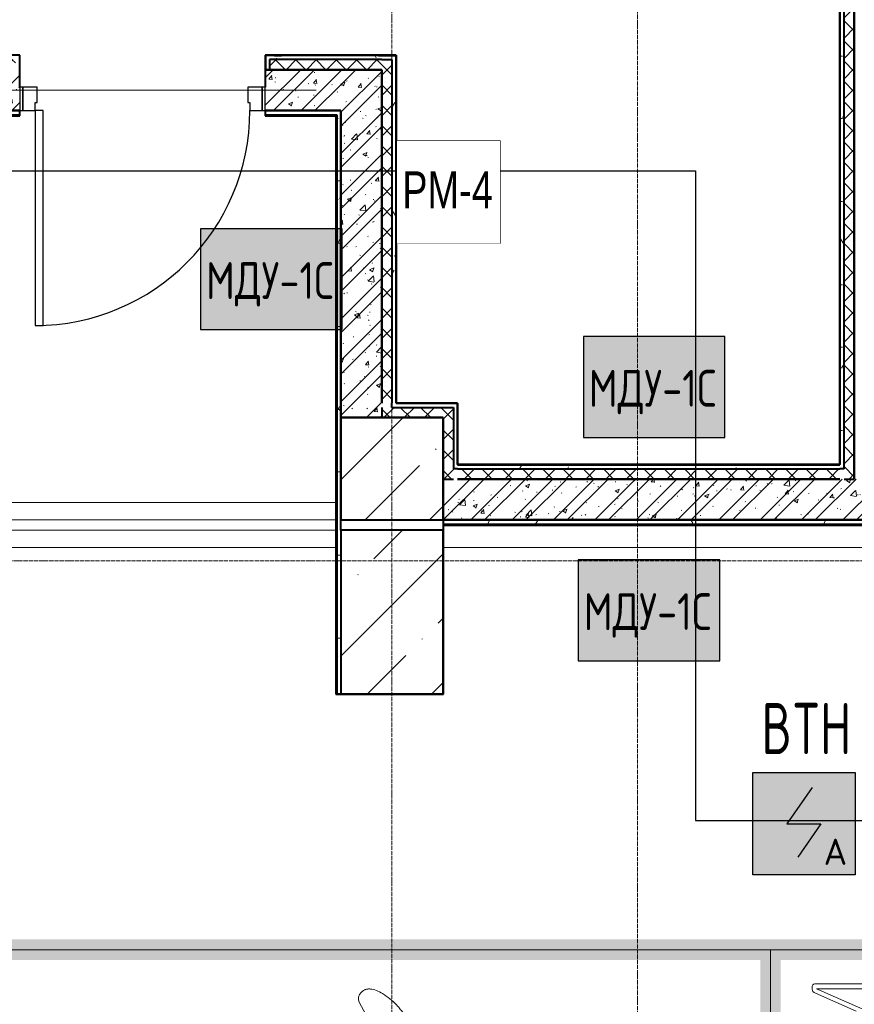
# Model space of a CAD drawing. Header units: millimetres. Extents: x -135639 to 224623, y -383017 to -59102.
# Tile 254 of 256: x 58393 to 62473, y -179588 to -174777. Entities that reach past the tile are written whole.
import ezdxf
from ezdxf.enums import TextEntityAlignment as Align

# ---------------------------------------------------------------- set-up
doc = ezdxf.new("R2010")
doc.units = ezdxf.units.MM
doc.set_wipeout_variables(frame=1)
doc.linetypes.add('CONTINOUS', pattern=[0])
doc.linetypes.add('Линия сетки', pattern=[25, 20, -2.5, 0, -2.5])
for name, color, linetype, lineweight in [('A-000-M_MASS', 7, 'Continuous', 18), ('A-200-M_WALL', 7, 'Continuous', 18), ('A-200-M_WALL_INT', 7, 'Continuous', 18), ('A-200-M_WALL_PAT', 7, 'Continuous', 40), ('A-325-M_DOOR', 7, 'Continuous', 18), ('A-325-M_DOOR__FRAME', 7, 'Continuous', 30), ('A-325-M_DOOR_PANEL', 7, 'Continuous', 30), ('C-953-M_PARKING', 7, 'Continuous', 18), ('S-280-M_COLUMN', 7, 'Continuous', 18), ('S-280-M_STRUCT_FRAME', 7, 'Continuous', 18), ('Z-030-M_GRID', 7, 'Continuous', 9), ('Арматура воздуховодов', 7, 'Continuous', 18), ('ОС', 5, 'Continuous', 25), ('ПС', 7, 'Continuous', 40), ('СС-011-ПОЖ-СИГНАЛИЗАЦИЯ', 1, 'Continuous', 30), ('УГО АПС и АПЗ$0$АПС', 1, 'Continuous', 50), ('УГО АПС и АПЗ$0$СС-011-ПОЖ-СИГНАЛИЗАЦИЯ', 1, 'Continuous', 30)]:
    doc.layers.add(name, color=color, linetype=linetype, lineweight=lineweight)
doc.layers.add('ССПС', color=5, linetype='Continuous')
doc.styles.add('1111', font='isocpeur.ttf')
doc.styles.add('Arial Narrow', font='ARIALN.TTF', dxfattribs={"width": 0.9, "height": 600})
pattern_1 = [(50, (0, 0), (218.62117, -19.1268), [22.86, -251.46]), (355, (0, 0), (-42.2919, 229.2684), [18.288, -201.168]), (100.451, (18.22, -1.6), (176.3311, 210.13963), [19.428, -213.708]), (46.184, (0, 60.96), (325.29495, -50.4516), [34.29, -377.19]), (96.636, (27.1, 56.76), (284.883, 296.9127), [29.142, -320.562]), (351.184, (0, 60.96), (284.8858, 296.9107), [27.432, -301.752]), (21, (30.48, 45.72), (181.93753, -122.7183), [22.86, -251.46]), (326, (30.48, 45.72), (74.1622, 221.0262), [18.288, -201.168]), (71.451, (45.64, 35.5), (256.10035, 98.30526), [19.428, -213.708]), (37.5, (0, 0), (3.70639, 101.465895), [3.353, -195.377, 3.353, -200.863, -201.93]), (37.5, (0, 0), (3.70639, 101.465895), [-402.946, 3.353, -198.577]), (7.5, (0, 0), (80.18358, 120.21653), [3.353, -113.081, 3.353, -190.805, -76.962]), (7.5, (0, 0), (80.18358, 120.21653), [-310.591, 3.353, -73.609]), (327.5, (-67.97, 0), (162.70865, -6.87497), [3.353, -72.847, 3.353, -234.391, -315.468]), (327.5, (-67.97, 0), (162.70865, -6.87497), [-313.944, 3.353, -312.115]), (317.5, (-98.45, 0), (177.75468, 30.51183), [3.353, -95.707, 3.353, -154.534, -224.028]), (317.5, (-98.45, 0), (177.75468, 30.51183), [-256.946, 3.353, -220.675])]
pattern_2 = [(45, (0, 0), (-101.02788, 101.02788), []), (45, (67.35, 0), (-101.02788, 101.02788), [])]
pattern_3 = [(45, (0, 0), (-49.497475, 49.497475), []), (135, (0, 0), (-49.497475, -49.497475), [])]
pattern_4 = [(0, (0, 0), (406.4, 101.6), [33.528, -271.272, 33.528, -271.272, -1625.6]), (0, (0, 0), (406.4, 101.6), [-609.6, 33.528, -576.072, 33.528, -271.272, -711.2]), (0, (0, 0), (406.4, 101.6), [-1524, 33.528, -169.672, 33.528, -474.472]), (120, (152.4, 50.8), (-291.18818, 301.15272), [33.528, -271.272, 33.528, -271.272, -1625.6]), (120, (152.4, 50.8), (-291.18818, 301.15272), [-609.6, 33.528, -576.072, 33.528, -271.272, -711.2]), (120, (152.4, 50.8), (-291.18818, 301.15272), [-1524, 33.528, -169.672, 33.528, -474.472]), (240, (203.2, 254), (-115.21182, -402.75272), [33.528, -271.272, 33.528, -271.272, -1625.6]), (240, (203.2, 254), (-115.21182, -402.75272), [-609.6, 33.528, -576.072, 33.528, -271.272, -711.2]), (240, (203.2, 254), (-115.21182, -402.75272), [-1524, 33.528, -169.672, 33.528, -474.472])]

# ---------------------------------------------------------------- blocks, each defined once
blk = doc.blocks.new('101_Дверь_Однопольная - _ПЧ_Мет_1000х2000_Тех помещения_EI60_Л-4449734-B1_-7_650_')
at = {"layer": 'A-325-M_DOOR', "color": 253, "lineweight": 30, "true_color": 0xaaaaaa}
for p, q in [((-585, 100), (-600, 100)), ((-600, 100), (-600, -15)), ((-585, -15), (-585, 100)), ((600, 100), (585, 100)), ((585, 100), (585, -15)), ((600, -15), (600, 100)), ((-600, -15), (-585, -15)), ((585, -15), (600, -15))]:
    blk.add_line(p, q, dxfattribs=at)
at = {"layer": 'A-325-M_DOOR__FRAME', "color": 253, "true_color": 0xaaaaaa}
for p, q in [((-525, 100), (-585, 100)), ((-585, 100), (-585, -15)), ((-525, 60), (-525, 100)), ((585, 100), (525, 100)), ((525, 100), (525, 60)), ((585, -15), (585, 100)), ((-515, 60), (-525, 60)), ((-515, -15), (-515, 60)), ((525, 60), (515, 60)), ((515, 60), (515, -15)), ((-585, -15), (-515, -15)), ((515, -15), (585, -15))]:
    blk.add_line(p, q, dxfattribs=at)
at = {"layer": 'A-325-M_DOOR_PANEL', "color": 253, "true_color": 0xaaaaaa}
for p, q in [((525, 1150), (485, 1150)), ((485, 1150), (485, 100)), ((525, 100), (525, 1150)), ((485, 100), (525, 100))]:
    blk.add_line(p, q, dxfattribs=at)
blk.add_arc((525, 100), 1050, 90, 180, dxfattribs=at)
blk = doc.blocks.new('A_PAR_Parking - M-V3-B1_-7_650_')
at = {"layer": 'C-953-M_PARKING', "true_color": 0xf7f9fb}
blk.add_hatch(color=7, dxfattribs=at).paths.add_polyline_path([(-1300, -1597.3), (-1300, -1650), (-1250, -1650), (-1250, -2650), (-1200, -2650), (-1200, 2600), (1200, 2600), (1200, -2650), (1300, -2650), (1300, 2700), (-1300, 2700), (-1300, -655.8)])
at = {"layer": 'C-953-M_PARKING', "color": 253, "true_color": 0xaaaaaa}
for p, q in [((1250, 2650), (-1250, 2650)), ((1250, -2650), (1250, 2650)), ((1037.2, 2429.5), (950, 2231.9)), ((959.7, 2198.7), (1058.6, 2425.3)), ((1041.4, 2437.3), (1037.2, 2429.5)), ((1046.1, 2442.4), (1041.4, 2437.3)), ((1051.3, 2445.1), (1046.1, 2442.4)), ((1057.5, 2445.9), (1051.3, 2445.1)), ((1071.8, 2445.9), (1057.5, 2445.9)), ((1058.6, 2425.3), (1058.6, 2200.1)), ((1075.5, 2445.3), (1071.8, 2445.9)), ((1079, 2443.3), (1075.5, 2445.3)), ((1081.6, 2439.5), (1079, 2443.3)), ((1082.7, 2433.8), (1081.6, 2439.5)), ((1082.7, 2200.1), (1082.7, 2433.8))]:
    blk.add_line(p, q, dxfattribs=at)
blk = doc.blocks.new('A_PAR_Parking - M_Зависимые-V9-B1_-7_650_')
at = {"layer": 'C-953-M_PARKING', "true_color": 0xf7f9fb}
blk.add_hatch(color=7, dxfattribs=at).paths.add_polyline_path([(-1300, -2650), (-1200, -2650), (-1200, 2600), (1200, 2600), (1200, -2650), (1300, -2650), (1300, 2700), (-1300, 2700), (-1300, -1900.1)])
at = {"layer": 'A-000-M_MASS', "color": 253, "true_color": 0xaaaaaa}
for p, q in [((853.2, -716.7), (993.1, -639.1)), ((993.1, -639.1), (906.1, -687.4))]:
    blk.add_line(p, q, dxfattribs=at)
blk.add_arc((1010.2, -677.7), 42.2, 43.4184, 113.9305, dxfattribs=at)
blk.add_open_spline([(907.6, -876.4), (913.6, -873), (925.6, -865.8), (943.7, -853.1), (961.5, -838.8), (984.6, -818.2), (1011.1, -789.9), (1035.9, -755.8), (1052.2, -723.5), (1057.8, -701.7), (1058.4, -688.2), (1058, -681.7), (1057.1, -675.4), (1055.3, -669.5), (1052.9, -663.7), (1048.7, -656.6), (1044.3, -651.7), (1040.9, -648.7)], degree=3, knots=[0, 0, 0, 0, 0.066667, 0.133333, 0.2, 0.266667, 0.4, 0.533333, 0.65, 0.766667, 0.795833, 0.825, 0.854167, 0.883333, 0.9125, 0.941667, 1, 1, 1, 1], dxfattribs=at)
at = {"layer": 'C-953-M_PARKING', "color": 253, "true_color": 0xaaaaaa}
blk.add_line((1250, -2650), (1250, 2650), dxfattribs=at)
blk = doc.blocks.new('ПР - _ПЧ_1200_200_Оп250-250_Шаг300_Арм16_Арм10-3250725-B1_-7_650_')
at = {"layer": 'S-280-M_STRUCT_FRAME', "color": 21, "true_color": 0xffaaaa}
for p, q in [((-850, 0), (850, 0)), ((-850, 0), (-600, 0)), ((-515, 0), (515, 0)), ((-515, 0), (515, 0)), ((600, 0), (850, 0))]:
    blk.add_line(p, q, dxfattribs=at)
blk = doc.blocks.new('CP_ДШ_Hanytex_TopJoint 24C_Половина - CP_ДШ_Hanytex_TopJoint 24C_Половина-3668833-B1_-7_650_')
at = {"layer": 'A-000-M_MASS', "color": 253, "true_color": 0xaaaaaa}
for p, q in [((4530, 110), (0, 110)), ((4530, 25), (4530, -25))]:
    blk.add_line(p, q, dxfattribs=at)
blk = doc.blocks.new('CP_ДШ_Hanytex_TopJoint 24C - CP_ДШ_Hanytex_TopJoint 24C-3950300-B1_-7_650_')
at = {"layer": 'A-000-M_MASS', "color": 253, "true_color": 0xaaaaaa}
for p, q in [((2065, 110), (25, 110)), ((0, 0), (0, -25)), ((0, -110), (0, 0)), ((2065, 25), (25, 25)), ((0, -25), (2065, -25)), ((2065, -110), (0, -110))]:
    blk.add_line(p, q, dxfattribs=at)
blk = doc.blocks.new('135_SLK_GD_AR_rvt-1-B1_-7_650_')
at = {"layer": 'A-200-M_WALL_PAT', "lineweight": 9, "true_color": 0xaaaaaa}
h = blk.add_hatch(dxfattribs=at)
h.set_pattern_fill('FP_10', color=253, style=0, pattern_type=2)
h.set_pattern_definition(pattern_3)
h.paths.add_polyline_path([(70610, 15800), (70610, 21700), (70560, 21700), (70560, 15800)])
at = {"layer": 'A-200-M_WALL_PAT', "lineweight": 9, "true_color": 0xd2d2d2}
h = blk.add_hatch(dxfattribs=at)
h.set_pattern_fill('FP_11', color=254, style=0, pattern_type=2)
h.set_pattern_definition(pattern_4)
h.paths.add_polyline_path([(70560, 15850), (70560, 21680), (70540, 21679), (70540, 15850)])
at = {"layer": 'A-200-M_WALL_PAT', "lineweight": 9, "true_color": 0xaaaaaa}
h = blk.add_hatch(dxfattribs=at)
h.set_pattern_fill('FP_10', color=253, style=0, pattern_type=2)
h.set_pattern_definition(pattern_3)
h.paths.add_polyline_path([(68100, 17800), (68300, 17800), (68300, 17850), (67751, 17850), (67751, 17800)])
h.paths.add_polyline_path([(66509, 17800), (66509, 17850), (66010, 17850), (66010, 17800)])
at = {"layer": 'A-200-M_WALL_PAT', "lineweight": 9, "true_color": 0xd2d2d2}
h = blk.add_hatch(dxfattribs=at)
h.set_pattern_fill('FP_11', color=254, style=0, pattern_type=2)
h.set_pattern_definition(pattern_4)
h.paths.add_polyline_path([(66529, 17800), (66529, 17870), (66060, 17870), (66060, 17850), (66509, 17850), (66509, 17800)])
h.paths.add_polyline_path([(67731, 17800), (67751, 17800), (67751, 17850), (68350, 17850), (68350, 17871), (67731, 17870)])
at = {"layer": 'A-200-M_WALL_PAT', "lineweight": 9, "true_color": 0xaaaaaa}
h = blk.add_hatch(dxfattribs=at)
h.set_pattern_fill('FP_10', color=253, style=0, pattern_type=2)
h.set_pattern_definition(pattern_3)
h.paths.add_polyline_path([(68300, 16150), (68350, 16150), (68350, 17850), (68300, 17850), (68300, 16170)])
at = {"layer": 'A-200-M_WALL_PAT', "lineweight": 9, "true_color": 0xd2d2d2}
h = blk.add_hatch(dxfattribs=at)
h.set_pattern_fill('FP_11', color=254, style=0, pattern_type=2)
h.set_pattern_definition(pattern_4)
h.paths.add_polyline_path([(68370, 16170), (68370, 17870), (68350, 17870), (68350, 16170)])
at = {"layer": 'A-200-M_WALL_PAT', "lineweight": 9, "true_color": 0xaaaaaa}
h = blk.add_hatch(dxfattribs=at)
h.set_pattern_fill('FP_1', color=253, style=0, pattern_type=2)
h.set_pattern_definition(pattern_1)
h.paths.add_polyline_path([(66530, 17600), (66529, 17800), (66010, 17800), (66010, 17600)])
h.paths.add_polyline_path([(67730, 17600), (68100, 17600), (68100, 17800), (67730, 17800), (67730, 17715)])
h = blk.add_hatch(dxfattribs=at)
h.set_pattern_fill('FP_2', color=253, style=0, pattern_type=2)
h.set_pattern_definition(pattern_2)
h.paths.add_polyline_path([(66530, 17600), (66529, 17800), (66010, 17800), (66010, 17600)])
h.paths.add_polyline_path([(67730, 17600), (68100, 17600), (68100, 17800), (67730, 17800), (67730, 17715)])
h = blk.add_hatch(dxfattribs=at)
h.set_pattern_fill('FP_1', color=253, style=0, pattern_type=2)
h.set_pattern_definition(pattern_1)
h.paths.add_polyline_path([(68100, 16100), (68300, 16100), (68300, 17800), (68100, 17800), (68100, 16451.3)])
h = blk.add_hatch(dxfattribs=at)
h.set_pattern_fill('FP_2', color=253, style=0, pattern_type=2)
h.set_pattern_definition(pattern_2)
h.paths.add_polyline_path([(68100, 16100), (68300, 16100), (68300, 17800), (68100, 17800), (68100, 16451.3)])
h = blk.add_hatch(dxfattribs=at)
h.set_pattern_fill('FP_11', color=253, style=0, pattern_type=2)
h.set_pattern_definition(pattern_4)
h.paths.add_polyline_path([(66010, 17580), (66530, 17580), (66530, 17600), (66010, 17600)])
h.paths.add_polyline_path([(67730, 17580), (68080, 17580), (68080, 17600), (67730, 17600)])
h = blk.add_hatch(dxfattribs=at)
h.set_pattern_fill('FP_11', color=253, style=0, pattern_type=2)
h.set_pattern_definition(pattern_4)
h.paths.add_polyline_path([(68080, 14750), (68100, 14750), (68100, 17600), (68080, 17600), (68080, 15120.7)])
at = {"layer": 'A-200-M_WALL_PAT', "lineweight": 9, "true_color": 0xd2d2d2}
h = blk.add_hatch(dxfattribs=at)
h.set_pattern_fill('FP_11', color=254, style=0, pattern_type=2)
h.set_pattern_definition(pattern_4)
h.paths.add_polyline_path([(68600, 16150), (68650, 16150), (68650, 16171), (68350, 16170), (68350, 16150), (68508.6, 16150)])
at = {"layer": 'A-200-M_WALL_PAT', "lineweight": 9, "true_color": 0xaaaaaa}
h = blk.add_hatch(dxfattribs=at)
h.set_pattern_fill('FP_10', color=253, style=0, pattern_type=2)
h.set_pattern_definition(pattern_3)
h.paths.add_polyline_path([(68600, 16100), (68600, 16150), (68300, 16150), (68300, 16100), (68508.6, 16100)])
h = blk.add_hatch(dxfattribs=at)
h.set_pattern_fill('FP_10', color=253, style=0, pattern_type=2)
h.set_pattern_definition(pattern_3)
h.paths.add_polyline_path([(68650, 15800), (68650, 16150), (68600, 16150), (68600, 15800)])
h = blk.add_hatch(dxfattribs=at)
h.set_pattern_fill('FP_10', color=253, style=0, pattern_type=2)
h.set_pattern_definition(pattern_3)
h.paths.add_polyline_path([(70540, 15800), (70560, 15800), (70560, 15850), (68650, 15850), (68650, 15800), (70539, 15800)])
at = {"layer": 'A-200-M_WALL_PAT', "lineweight": 9, "true_color": 0xd2d2d2}
h = blk.add_hatch(dxfattribs=at)
h.set_pattern_fill('FP_11', color=254, style=0, pattern_type=2)
h.set_pattern_definition(pattern_4)
h.paths.add_polyline_path([(70539, 15850), (70540, 15850), (70539, 15870), (68670, 15870), (68671, 15850), (70391.6, 15850)])
at = {"layer": 'A-200-M_WALL_PAT', "lineweight": 9, "true_color": 0xaaaaaa}
h = blk.add_hatch(dxfattribs=at)
h.set_pattern_fill('FP_1', color=253, style=0, pattern_type=2)
h.set_pattern_definition(pattern_1)
h.paths.add_polyline_path([(69450.1, 15600), (71700, 15600), (71700, 15800), (68600, 15800), (68600, 15600)])
h = blk.add_hatch(dxfattribs=at)
h.set_pattern_fill('FP_2', color=253, style=0, pattern_type=2)
h.set_pattern_definition(pattern_2)
h.paths.add_polyline_path([(69450.1, 15600), (71700, 15600), (71700, 15800), (68600, 15800), (68600, 15600)])
h = blk.add_hatch(dxfattribs=at)
h.set_pattern_fill('FP_11', color=253, style=0, pattern_type=2)
h.set_pattern_definition(pattern_4)
h.paths.add_polyline_path([(74850, 15580), (74850, 15600), (74330, 15600), (74330, 15580)])
h.paths.add_polyline_path([(69450.1, 15580), (73130, 15580), (73130, 15600), (68602, 15600), (68602, 15580)])
at = {"layer": 'A-200-M_WALL', "color": 253, "lineweight": 40, "true_color": 0xaaaaaa}
for p, q in [((70540, 15870), (70540, 21679)), ((70560, 15850), (70560, 21679)), ((70610, 21679), (70610, 15800)), ((70610, 15800), (70610, 21679)), ((68300, 17870), (67731, 17870)), ((67731, 17870), (67731, 17800)), ((68300, 17850), (67751, 17850)), ((67751, 17850), (67751, 17800)), ((68350, 17871), (68300, 17871)), ((68300, 17870), (68350, 17870)), ((68300, 17850), (68350, 17850)), ((68350, 17871), (68350, 17870)), ((68350, 17870), (68370, 17870)), ((68350, 17850), (68350, 16171)), ((68370, 17871), (68370, 17870)), ((68371, 17871), (68370, 17871)), ((68370, 17870), (68370, 16171)), ((68370, 17870), (68371, 17870)), ((68371, 17870), (68371, 17871)), ((66530, 17800), (66529, 17800)), ((66529, 17800), (66530, 17800)), ((67731, 17800), (67730, 17800)), ((67730, 17800), (67731, 17800)), ((67751, 17800), (67731, 17800)), ((67731, 17800), (67751, 17800)), ((68100, 17800), (67751, 17800)), ((67751, 17800), (68100, 17800)), ((68300, 16171), (68300, 17800)), ((68300, 17800), (68300, 16171)), ((66010, 17600), (66530, 17600)), ((66530, 17600), (66010, 17600)), ((66030, 17580), (66530, 17580)), ((67730, 17600), (68075, 17600)), ((68075, 17600), (67730, 17600)), ((67730, 17580), (68075, 17580)), ((68080, 17600), (68075, 17600)), ((68075, 17580), (68080, 17580)), ((68080, 17580), (68080, 14750)), ((68350, 16170), (68350, 16171)), ((68350, 16150), (68350, 16170)), ((68370, 16170), (68370, 16171)), ((68370, 16170), (68600, 16170)), ((68650, 16171), (68600, 16171)), ((68600, 16170), (68650, 16170)), ((68650, 16171), (68650, 16170)), ((68650, 16170), (68670, 16170)), ((68670, 16171), (68670, 16170)), ((68671, 16171), (68670, 16171)), ((68670, 16170), (68670, 15870)), ((68670, 16170), (68671, 16170)), ((68671, 16170), (68671, 16171)), ((68300, 16150), (68300, 16100)), ((68350, 16150), (68600, 16150)), ((68600, 16150), (68650, 16150)), ((68650, 16150), (68650, 15850)), ((68670, 15850), (68650, 15850)), ((68671, 15870), (68670, 15870)), ((68671, 15850), (68670, 15850)), ((68671, 15870), (70539, 15870)), ((68671, 15850), (70539, 15850)), ((70540, 15870), (70539, 15870)), ((70540, 15850), (70539, 15850)), ((70560, 15850), (70540, 15850)), ((68600, 15800), (68650, 15800)), ((70539, 15800), (68671, 15800)), ((68671, 15800), (70539, 15800)), ((70560, 15800), (70610, 15800)), ((68602, 15580), (68602, 15600)), ((68602, 15580), (73130, 15580)), ((68602, 15575), (68602, 15580)), ((68075, 14750), (68080, 14750)), ((68080, 14750), (68100, 14750))]:
    blk.add_line(p, q, dxfattribs=at)
at = {"layer": 'A-200-M_WALL_INT', "color": 253, "lineweight": 40, "true_color": 0xaaaaaa}
for p, q in [((70539, 21679), (70539, 15871)), ((66530, 17871), (66081, 17871)), ((66530, 17800), (66530, 17871)), ((68300, 17871), (67730, 17871)), ((67730, 17871), (67730, 17800)), ((68371, 17871), (68300, 17871)), ((68371, 16171), (68371, 17871)), ((66530, 17715), (66530, 17800)), ((67730, 17800), (67730, 17715)), ((68300, 17800), (68100, 17800)), ((68100, 17800), (68300, 17800)), ((66035, 17575), (66530, 17575)), ((66530, 17575), (66530, 17600)), ((67730, 17600), (67730, 17575)), ((67730, 17575), (68075, 17575)), ((68075, 17600), (68100, 17600)), ((68075, 17575), (68075, 14750)), ((68100, 17600), (68080, 17600)), ((68100, 17600), (68100, 16100)), ((68100, 15550), (68100, 17600)), ((68600, 16171), (68371, 16171)), ((68671, 16171), (68600, 16171)), ((68671, 15871), (68671, 16171)), ((68100, 16100), (68300, 16100)), ((68300, 16100), (68600, 16100)), ((68600, 16100), (68600, 15800)), ((70539, 15871), (68671, 15871)), ((68600, 15800), (68600, 15600)), ((68600, 15600), (71700, 15600)), ((68602, 15600), (68600, 15600)), ((68600, 15600), (68600, 15575)), ((72200, 15600), (68602, 15600)), ((68600, 15575), (68600, 15550)), ((68602, 15575), (73130, 15575)), ((68602, 14748), (68602, 15575)), ((68075, 14750), (68075, 14749)), ((68075, 14749), (68100, 14749)), ((68100, 14749), (68100, 14748)), ((68100, 14748), (68600, 14748)), ((68600, 14748), (68602, 14748))]:
    blk.add_line(p, q, dxfattribs=at)
at = {"layer": 'A-000-M_MASS', "color": 253, "lineweight": 18, "true_color": 0xaaaaaa}
blk.add_blockref('CP_ДШ_Hanytex_TopJoint 24C - CP_ДШ_Hanytex_TopJoint 24C-3950300-B1_-7_650_', (66010, 15575), dxfattribs=at)
at = {"layer": 'A-000-M_MASS', "color": 253, "lineweight": 18, "true_color": 0xaaaaaa, "rotation": 180}
blk.add_blockref('CP_ДШ_Hanytex_TopJoint 24C_Половина - CP_ДШ_Hanytex_TopJoint 24C_Половина-3668833-B1_-7_650_', (73130, 15575), dxfattribs=at)
at = {"layer": 'A-325-M_DOOR', "color": 253, "lineweight": 18, "true_color": 0xaaaaaa, "rotation": 180}
blk.add_blockref('101_Дверь_Однопольная - _ПЧ_Мет_1000х2000_Тех помещения_EI60_Л-4449734-B1_-7_650_', (67130, 17700), dxfattribs=at)
at = {"layer": 'C-953-M_PARKING', "color": 253, "lineweight": 18, "true_color": 0xaaaaaa, "rotation": 89.99999999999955}
for name, p in [('A_PAR_Parking - M_Зависимые-V9-B1_-7_650_', (67550, 12250)), ('A_PAR_Parking - M-V3-B1_-7_650_', (72850.3, 12250))]:
    blk.add_blockref(name, p, dxfattribs=at)
at = {"layer": 'S-280-M_STRUCT_FRAME', "color": 253, "lineweight": 18, "true_color": 0xaaaaaa, "rotation": 180}
blk.add_blockref('ПР - _ПЧ_1200_200_Оп250-250_Шаг300_Арм16_Арм10-3250725-B1_-7_650_', (67130, 17700), dxfattribs=at)
blk = doc.blocks.new('Бетон-Прямоугольная-Колонна - CLM_Подземные этажи_В40-500х800-V165-B1_-7_650_')
at = {"layer": 'S-280-M_COLUMN', "lineweight": 9, "true_color": 0xaaaaaa}
h = blk.add_hatch(dxfattribs=at)
h.set_pattern_fill('FP_47', color=253, style=0, pattern_type=2)
h.set_pattern_definition([(45, (-68350, -15150), (-314.309, 314.309), []), (45, (-68035.7, -15150), (-314.309, 314.309), [555.625, -111.125, 3.353, -107.772])])
h.paths.add_polyline_path([(-250, -400), (250, -400), (250, 400), (-250, 400), (-250, -29.3)])
at = {"layer": 'S-280-M_COLUMN', "color": 253, "lineweight": 40, "true_color": 0xaaaaaa}
for p, q in [((250, 400), (-250, 400)), ((-250, 400), (-250, -400)), ((250, -400), (250, 400)), ((-250, -400), (250, -400))]:
    blk.add_line(p, q, dxfattribs=at)
blk = doc.blocks.new('135_SLK_GD_KR_rvt-1-B1_-7_650_')
at = {"layer": 'S-280-M_COLUMN', "color": 253, "lineweight": 18, "true_color": 0xaaaaaa}
blk.add_blockref('Бетон-Прямоугольная-Колонна - CLM_Подземные этажи_В40-500х800-V165-B1_-7_650_', (68350, 15150), dxfattribs=at)
blk = doc.blocks.new('135_SLK_K1-2-3_KR_rvt-1-B1_-7_650_')
at = {"layer": 'S-280-M_COLUMN', "lineweight": 9, "true_color": 0xaaaaaa}
h = blk.add_hatch(dxfattribs=at)
h.set_pattern_fill('FP_20', color=253, style=0, pattern_type=2)
h.set_pattern_definition([(45, (0, 0), (-314.309, 314.309), []), (45, (314.3, 0), (-314.309, 314.309), [555.625, -111.125, 3.353, -107.772])])
h.paths.add_polyline_path([(68600, 15600), (68600, 16100), (68100, 16100), (68100, 15600), (68508.6, 15600)])
at = {"layer": 'S-280-M_COLUMN', "color": 253, "lineweight": 40, "true_color": 0xaaaaaa}
for p, q in [((68600, 16100), (68100, 16100)), ((68100, 16100), (68100, 15600)), ((68600, 15600), (68600, 16100)), ((68100, 15600), (68600, 15600))]:
    blk.add_line(p, q, dxfattribs=at)
blk = doc.blocks.new('-1 эт')
at = {"layer": 'Z-030-M_GRID', "color": 253, "linetype": 'Линия сетки', "true_color": 0xaaaaaa}
for p, q in [((68350, -19696.9), (68350, 89254.1)), ((69550, -19701.1), (69550, 89254.5)), ((155950.5, 15400), (-3679.3, 15400))]:
    blk.add_line(p, q, dxfattribs=at)
at = {"lineweight": 5}
for name in ['135_SLK_GD_KR_rvt-1-B1_-7_650_', '135_SLK_GD_AR_rvt-1-B1_-7_650_', '135_SLK_K1-2-3_KR_rvt-1-B1_-7_650_']:
    blk.add_blockref(name, (0, 0), dxfattribs=at)
blk = doc.blocks.new('*U4706')
at = {"lineweight": 35, "true_color": 0xffffff}
h = blk.add_hatch(color=7, dxfattribs=at)
h.dxf.hatch_style = 1
h.paths.add_polyline_path([(0, 499.6), (0, 0), (499.6, 0), (499.6, 499.6)])
at = {"color": 1, "linetype": 'ByBlock', "lineweight": -2}
for p, q in [((289.5, 426.3), (166.9, 249.8)), ((166.9, 249.8), (332.7, 249.8)), ((332.7, 249.8), (219.3, 86.3))]:
    blk.add_line(p, q, dxfattribs=at)
at = {"color": 1, "linetype": 'ByBlock', "lineweight": -2, "ltscale": 0.1}
blk.add_lwpolyline([(0, 499.6), (499.6, 499.6), (499.6, 0), (0, 0)], close=True, dxfattribs=at)
at = {"color": 1, "linetype": 'ByBlock', "lineweight": -2, "ltscale": 1000, "style": '1111'}
blk.add_text('A', height=128.1, dxfattribs=at).set_placement((403.4, 49.2), align=Align.CENTER)
at = {"color": 0, "linetype": 'ByBlock', "lineweight": -2, "style": '1111'}
blk.add_attdef('INDEX', (-63.3, -234.7), '', height=125, dxfattribs=at)
at = {"color": 0, "linetype": 'ByBlock', "lineweight": -2, "style": '1111', "flags": 1}
for tag, p in [('NAME_DEVICE', (-64.1, -421.2)), ('NUM_POM', (-81.6, -847))]:
    blk.add_attdef(tag, p, '', height=125, dxfattribs=at)
at = {"color": 0, "linetype": 'ByBlock', "lineweight": -2, "style": '1111', "width": 0.7}
blk.add_attdef('NUM_DEVICE', (-64.1, -629.5), '', height=125, dxfattribs=at)
blk = doc.blocks.new('УГО_РМ4')
at = {"layer": 'УГО АПС и АПЗ$0$АПС', "color": 1, "lineweight": 30, "ltscale": 100}
blk.add_lwpolyline([(-251.9, 251.9), (251.9, 251.9), (251.9, -251.9), (-251.9, -251.9)], close=True, dxfattribs=at)
at = {"layer": 'УГО АПС и АПЗ$0$СС-011-ПОЖ-СИГНАЛИЗАЦИЯ', "color": 1, "lineweight": 30}
blk.add_lwpolyline([(-251.9, 251.9), (251.9, 251.9), (251.9, -251.9), (-251.9, -251.9)], close=True, dxfattribs=at)
at = {"color": 1}
blk.add_wipeout([(-251.9, 251.9), (251.9, 251.9), (251.9, -251.9), (-251.9, -251.9), (-251.9, -251.9)], dxfattribs=at)
at = {"color": 1, "lineweight": 30, "style": 'Arial Narrow', "width": 0.9}
blk.add_text('РМ-4', height=180, dxfattribs=at).set_placement((-4.2, 11.2), align=Align.MIDDLE_CENTER)
blk = doc.blocks.new('ger')
at = {"lineweight": 40, "ltscale": 2, "true_color": 0xffffff}
h = blk.add_hatch(color=7, dxfattribs=at)
h.dxf.hatch_style = 1
h.paths.add_polyline_path([(491036.1, -67335.5), (491036.1, -66842.7), (490344.7, -66842.7), (490344.7, -67335.5)])
at = {"layer": 'ОС', "color": 1, "lineweight": 30}
blk.add_lwpolyline([(491036.1, -66842.7), (490344.7, -66842.7), (490344.7, -67335.5), (491036.1, -67335.5)], close=True, dxfattribs=at)
at = {"layer": 'ССПС', "color": 1, "lineweight": -2, "ltscale": 1000, "style": '1111', "width": 0.8}
blk.add_text('МДУ-1С', height=180, dxfattribs=at).set_placement((490370.6, -67185.8))

msp = doc.modelspace()

# ---------------------------------------------------------------- linework, layer by layer
at = {"layer": 'СС-011-ПОЖ-СИГНАЛИЗАЦИЯ', "lineweight": 30}
msp.add_lwpolyline([(68107.3, -186142.4), (64470, -186142.4), (64470, -185001.7), (56095, -185001.7), (56095, -178693.7), (53544.7, -178693.7), (53544.7, -174525.7), (51131.8, -174525.7), (51131.8, -173024.1), (57158.7, -173024.1), (57158.7, -175515.6), (61696.3, -175515.6), (61696.3, -178690), (64631.4, -178690), (64631.4, -174271.5), (65072.6, -174276.6), (65072.6, -167431.4), (65802, -167431.4), (65802, -160863.4)], dxfattribs=at)

# ---------------------------------------------------------------- block references
msp.add_blockref('-1 эт', (-8136.8, -192821.5))
at = {"layer": 'Арматура воздуховодов', "lineweight": 30}
for p in [(-431067.1, -108955.9), (-429195.7, -109482.4), (-429220.7, -110573.7)]:
    msp.add_blockref('ger', p, dxfattribs=at)
at = {"layer": 'ПС', "color": 7, "linetype": 'CONTINOUS', "lineweight": 30, "ltscale": 100}
ref = msp.add_blockref('*U4706', (61977, -178956.2), dxfattribs=dict(at, xscale=1.000736, yscale=1.000736, zscale=1.000736))
ref.add_attrib('NUM_DEVICE', 'BTH', dxfattribs={"layer": '0', "color": 0, "linetype": 'ByBlock', "lineweight": -2, "ltscale": 100, "height": 250.18, "style": '1111', "width": 0.7}).set_placement((62238.7, -178365.7), align=Align.CENTER)

# ---------------------------------------------------------------- next in the draw order: block references
at = {"layer": 'СС-011-ПОЖ-СИГНАЛИЗАЦИЯ', "color": 6, "lineweight": 30}
msp.add_blockref('УГО_РМ4', (60488.9, -175619.5), dxfattribs=at)

doc.saveas('drawing.dxf')
